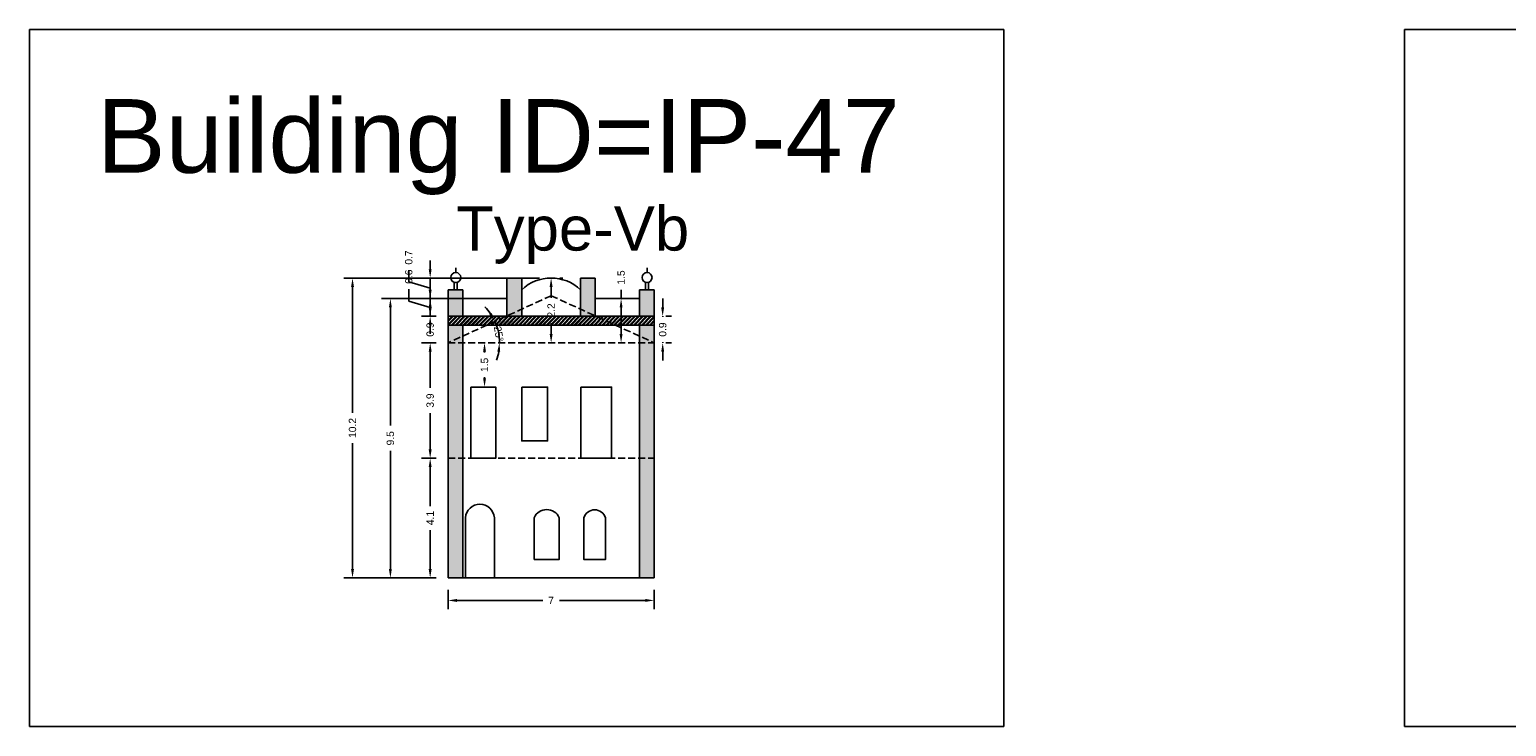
# Model space of a CAD drawing. Header units: metres. Extents: x 3416658 to 3417184, y -6712896 to -6712690.
# Tile 31 of 58: x 3416918 to 3416968, y -6712857 to -6712833. Entities that reach past the tile are written whole.
import ezdxf

# ---------------------------------------------------------------- set-up
doc = ezdxf.new("R2010")
doc.units = ezdxf.units.M
doc.linetypes.add('ACAD_ISO02W100', pattern=[15, 12, -3])
doc.layers.add('Dotted', color=7, linetype='ACAD_ISO02W100', plot=False)
doc.styles.get("Standard").update_dxf_attribs({"font": 'arial.ttf'})
doc.dimstyles.new('ISO-25', dxfattribs={"dimtxt": 0.25, "dimasz": 0.3, "dimexe": 0.3, "dimexo": 0.4, "dimgap": 0.2, "dimtad": 0, "dimdec": 1, "dimdsep": 46, "dimtxsty": 'Standard', "dimcen": 2.5, "dimadec": 0, "dimazin": 0, "dimtfac": 1, "dimtdec": 1, "dimtmove": 0, "dimatfit": 3, "dimfxl": 1, "dimarcsym": 0})

# ---------------------------------------------------------------- blocks, each defined once
blk = doc.blocks.new('*D411')
at = {"color": 0, "lineweight": -2, "transparency": 16777216}
for p, q in [((3416932.047, -6712847.544), (3416931.538, -6712847.544)), ((3416931.838, -6712847.844), (3416931.838, -6712849.166)), ((3416931.838, -6712851.306), (3416931.838, -6712849.983)), ((3416932.047, -6712851.606), (3416931.538, -6712851.606))]:
    blk.add_line(p, q, dxfattribs=at)
at = {"color": 0, "transparency": 16777216}
for points in [[(3416931.788, -6712847.844), (3416931.888, -6712847.844), (3416931.838, -6712847.544)], [(3416931.788, -6712851.306), (3416931.888, -6712851.306), (3416931.838, -6712851.606)]]:
    blk.add_solid(points, dxfattribs=at)
at = {"layer": 'Defpoints', "color": 0, "transparency": 16777216}
for p in [(3416931.838, -6712847.544), (3416932.447, -6712847.544), (3416932.447, -6712851.606)]:
    blk.add_point(p, dxfattribs=at)
at = {"color": 0, "transparency": 16777216, "insert": (3416931.838, -6712849.575), "char_height": 0.25, "attachment_point": 5, "rotation": 90}
blk.add_mtext('4.1', dxfattribs=at)
blk = doc.blocks.new('*D412')
at = {"color": 0, "lineweight": -2, "transparency": 16777216}
for p, q in [((3416932.047, -6712843.626), (3416931.538, -6712843.626)), ((3416931.838, -6712843.926), (3416931.838, -6712845.157)), ((3416931.838, -6712847.244), (3416931.838, -6712846.013)), ((3416932.047, -6712847.544), (3416931.538, -6712847.544))]:
    blk.add_line(p, q, dxfattribs=at)
at = {"color": 0, "transparency": 16777216}
for points in [[(3416931.788, -6712843.926), (3416931.888, -6712843.926), (3416931.838, -6712843.626)], [(3416931.788, -6712847.244), (3416931.888, -6712847.244), (3416931.838, -6712847.544)]]:
    blk.add_solid(points, dxfattribs=at)
at = {"layer": 'Defpoints', "color": 0, "transparency": 16777216}
for p in [(3416931.838, -6712843.626), (3416932.447, -6712843.626), (3416932.447, -6712847.544)]:
    blk.add_point(p, dxfattribs=at)
at = {"color": 0, "transparency": 16777216, "insert": (3416931.838, -6712845.585), "char_height": 0.25, "attachment_point": 5, "rotation": 90}
blk.add_mtext('3.9', dxfattribs=at)
blk = doc.blocks.new('*D413')
at = {"color": 0, "lineweight": -2, "transparency": 16777216}
for p, q in [((3416931.838, -6712842.426), (3416931.838, -6712842.126)), ((3416932.047, -6712842.726), (3416931.538, -6712842.726)), ((3416931.838, -6712842.726), (3416931.838, -6712842.748)), ((3416932.047, -6712843.626), (3416931.538, -6712843.626)), ((3416931.838, -6712843.626), (3416931.838, -6712843.604)), ((3416931.838, -6712843.926), (3416931.838, -6712844.226))]:
    blk.add_line(p, q, dxfattribs=at)
at = {"color": 0, "transparency": 16777216}
for points in [[(3416931.788, -6712842.426), (3416931.888, -6712842.426), (3416931.838, -6712842.726)], [(3416931.788, -6712843.926), (3416931.888, -6712843.926), (3416931.838, -6712843.626)]]:
    blk.add_solid(points, dxfattribs=at)
at = {"layer": 'Defpoints', "color": 0, "transparency": 16777216}
for p in [(3416931.838, -6712842.726), (3416932.447, -6712842.726), (3416932.447, -6712843.626)]:
    blk.add_point(p, dxfattribs=at)
at = {"color": 0, "transparency": 16777216, "insert": (3416931.838, -6712843.176), "char_height": 0.25, "attachment_point": 5, "rotation": 90}
blk.add_mtext('0.9', dxfattribs=at)
blk = doc.blocks.new('*D414')
at = {"color": 0, "lineweight": -2, "transparency": 16777216}
for p, q in [((3416931.838, -6712841.826), (3416931.838, -6712841.526)), ((3416931.111, -6712842.207), (3416931.111, -6712841.807)), ((3416931.838, -6712842.426), (3416931.111, -6712842.207)), ((3416932.047, -6712842.126), (3416931.538, -6712842.126)), ((3416931.838, -6712842.726), (3416931.838, -6712842.126)), ((3416931.838, -6712842.726), (3416931.838, -6712842.126)), ((3416932.047, -6712842.726), (3416931.538, -6712842.726)), ((3416931.838, -6712843.026), (3416931.838, -6712843.326))]:
    blk.add_line(p, q, dxfattribs=at)
at = {"color": 0, "transparency": 16777216}
for points in [[(3416931.788, -6712841.826), (3416931.888, -6712841.826), (3416931.838, -6712842.126)], [(3416931.788, -6712843.026), (3416931.888, -6712843.026), (3416931.838, -6712842.726)]]:
    blk.add_solid(points, dxfattribs=at)
at = {"layer": 'Defpoints', "color": 0, "transparency": 16777216}
for p in [(3416931.838, -6712842.126), (3416932.447, -6712842.126), (3416932.447, -6712842.726)]:
    blk.add_point(p, dxfattribs=at)
at = {"color": 0, "transparency": 16777216, "insert": (3416931.111, -6712841.38), "char_height": 0.25, "attachment_point": 5, "rotation": 90}
blk.add_mtext('0.6', dxfattribs=at)
blk = doc.blocks.new('*D415')
at = {"color": 0, "lineweight": -2, "transparency": 16777216}
for p, q in [((3416931.838, -6712841.126), (3416931.838, -6712840.826)), ((3416931.111, -6712841.557), (3416931.111, -6712841.157)), ((3416932.009, -6712841.426), (3416931.538, -6712841.426)), ((3416931.838, -6712842.126), (3416931.838, -6712841.426)), ((3416931.838, -6712842.126), (3416931.838, -6712841.426)), ((3416931.838, -6712841.776), (3416931.111, -6712841.557)), ((3416931.825, -6712842.126), (3416931.538, -6712842.126)), ((3416931.838, -6712842.426), (3416931.838, -6712842.726))]:
    blk.add_line(p, q, dxfattribs=at)
at = {"color": 0, "transparency": 16777216}
for points in [[(3416931.788, -6712841.126), (3416931.888, -6712841.126), (3416931.838, -6712841.426)], [(3416931.788, -6712842.426), (3416931.888, -6712842.426), (3416931.838, -6712842.126)]]:
    blk.add_solid(points, dxfattribs=at)
at = {"layer": 'Defpoints', "color": 0, "transparency": 16777216}
for p in [(3416931.838, -6712841.426), (3416932.409, -6712841.426), (3416932.225, -6712842.126)]:
    blk.add_point(p, dxfattribs=at)
at = {"color": 0, "transparency": 16777216, "insert": (3416931.111, -6712840.73), "char_height": 0.25, "attachment_point": 5, "rotation": 90}
blk.add_mtext('0.7', dxfattribs=at)
blk = doc.blocks.new('*D416')
at = {"color": 0, "lineweight": -2, "transparency": 16777216}
for p, q in [((3416933.685, -6712843.926), (3416933.685, -6712843.959)), ((3416934.044, -6712843.626), (3416933.985, -6712843.626)), ((3416933.685, -6712844.826), (3416933.685, -6712844.792)), ((3416934.044, -6712845.126), (3416933.985, -6712845.126))]:
    blk.add_line(p, q, dxfattribs=at)
at = {"color": 0, "transparency": 16777216}
for points in [[(3416933.635, -6712843.926), (3416933.735, -6712843.926), (3416933.685, -6712843.626)], [(3416933.635, -6712844.826), (3416933.735, -6712844.826), (3416933.685, -6712845.126)]]:
    blk.add_solid(points, dxfattribs=at)
at = {"layer": 'Defpoints', "color": 0, "transparency": 16777216}
for p in [(3416933.644, -6712843.626), (3416933.685, -6712843.626), (3416933.644, -6712845.126)]:
    blk.add_point(p, dxfattribs=at)
at = {"color": 0, "transparency": 16777216, "insert": (3416933.685, -6712844.376), "char_height": 0.25, "attachment_point": 5, "rotation": 90}
blk.add_mtext('1.5', dxfattribs=at)
blk = doc.blocks.new('*D417')
at = {"color": 0, "lineweight": -2, "transparency": 16777216}
for p, q in [((3416939.737, -6712842.426), (3416939.737, -6712842.126)), ((3416939.737, -6712842.726), (3416939.737, -6712842.748)), ((3416939.847, -6712842.726), (3416940.037, -6712842.726)), ((3416939.737, -6712843.626), (3416939.737, -6712843.604)), ((3416939.737, -6712843.926), (3416939.737, -6712844.226)), ((3416939.847, -6712843.626), (3416940.037, -6712843.626))]:
    blk.add_line(p, q, dxfattribs=at)
at = {"color": 0, "transparency": 16777216}
for points in [[(3416939.687, -6712842.426), (3416939.787, -6712842.426), (3416939.737, -6712842.726)], [(3416939.687, -6712843.926), (3416939.787, -6712843.926), (3416939.737, -6712843.626)]]:
    blk.add_solid(points, dxfattribs=at)
at = {"layer": 'Defpoints', "color": 0, "transparency": 16777216}
for p in [(3416939.447, -6712842.726), (3416939.737, -6712842.726), (3416939.447, -6712843.626)]:
    blk.add_point(p, dxfattribs=at)
at = {"color": 0, "transparency": 16777216, "insert": (3416939.737, -6712843.176), "char_height": 0.25, "attachment_point": 5, "rotation": 90}
blk.add_mtext('0.9', dxfattribs=at)
blk = doc.blocks.new('*D418')
at = {"color": 0, "lineweight": -2, "transparency": 16777216}
for start, end in [(34.4187, 44.2703), (360, 24.5672), (340.2969, 350.1485)]:
    blk.add_arc((3416932.447, -6712843.626), 1.747, start, end, dxfattribs=at)
at = {"color": 0, "transparency": 16777216}
for points in [[(3416933.931, -6712842.614), (3416933.844, -6712842.663), (3416934.035, -6712842.899)], [(3416934.118, -6712843.92), (3416934.217, -6712843.929), (3416934.193, -6712843.626)]]:
    blk.add_solid(points, dxfattribs=at)
at = {"layer": 'Defpoints', "color": 0, "transparency": 16777216}
for p in [(3416935.947, -6712842.026), (3416934.123, -6712843.133), (3416932.447, -6712843.626), (3416932.447, -6712843.626), (3416939.447, -6712843.626)]:
    blk.add_point(p, dxfattribs=at)
at = {"color": 0, "transparency": 16777216, "insert": (3416934.167, -6712843.322), "char_height": 0.25, "attachment_point": 5, "rotation": 279.9965}
blk.add_mtext('25°', dxfattribs=at)
blk = doc.blocks.new('*D419')
at = {"color": 0, "lineweight": -2, "transparency": 16777216}
for p, q in [((3416933.297, -6712842.126), (3416930.186, -6712842.126)), ((3416930.486, -6712842.426), (3416930.486, -6712846.437)), ((3416930.486, -6712851.306), (3416930.486, -6712847.294)), ((3416932.047, -6712851.606), (3416930.186, -6712851.606))]:
    blk.add_line(p, q, dxfattribs=at)
at = {"color": 0, "transparency": 16777216}
for points in [[(3416930.436, -6712842.426), (3416930.536, -6712842.426), (3416930.486, -6712842.126)], [(3416930.436, -6712851.306), (3416930.536, -6712851.306), (3416930.486, -6712851.606)]]:
    blk.add_solid(points, dxfattribs=at)
at = {"layer": 'Defpoints', "color": 0, "transparency": 16777216}
for p in [(3416930.486, -6712842.126), (3416933.697, -6712842.126), (3416932.447, -6712851.606)]:
    blk.add_point(p, dxfattribs=at)
at = {"color": 0, "transparency": 16777216, "insert": (3416930.486, -6712846.866), "char_height": 0.25, "attachment_point": 5, "rotation": 90}
blk.add_mtext('9.5', dxfattribs=at)
blk = doc.blocks.new('*D420')
at = {"color": 0, "lineweight": -2, "transparency": 16777216}
for p, q in [((3416935.547, -6712841.426), (3416928.9, -6712841.426)), ((3416929.2, -6712841.726), (3416929.2, -6712846.004)), ((3416929.2, -6712851.306), (3416929.2, -6712847.027)), ((3416932.047, -6712851.606), (3416928.9, -6712851.606))]:
    blk.add_line(p, q, dxfattribs=at)
at = {"color": 0, "transparency": 16777216}
for points in [[(3416929.15, -6712841.726), (3416929.25, -6712841.726), (3416929.2, -6712841.426)], [(3416929.15, -6712851.306), (3416929.25, -6712851.306), (3416929.2, -6712851.606)]]:
    blk.add_solid(points, dxfattribs=at)
at = {"layer": 'Defpoints', "color": 0, "transparency": 16777216}
for p in [(3416929.2, -6712841.426), (3416935.947, -6712841.426), (3416932.447, -6712851.606)]:
    blk.add_point(p, dxfattribs=at)
at = {"color": 0, "transparency": 16777216, "insert": (3416929.2, -6712846.516), "char_height": 0.25, "attachment_point": 5, "rotation": 90}
blk.add_mtext('10.2', dxfattribs=at)
blk = doc.blocks.new('*D421')
at = {"color": 0, "lineweight": -2, "transparency": 16777216}
for p, q in [((3416932.447, -6712852.006), (3416932.447, -6712852.671)), ((3416939.447, -6712852.006), (3416939.447, -6712852.671)), ((3416932.747, -6712852.371), (3416935.666, -6712852.371)), ((3416939.147, -6712852.371), (3416936.227, -6712852.371))]:
    blk.add_line(p, q, dxfattribs=at)
at = {"color": 0, "transparency": 16777216}
for points in [[(3416932.747, -6712852.321), (3416932.747, -6712852.421), (3416932.447, -6712852.371)], [(3416939.147, -6712852.321), (3416939.147, -6712852.421), (3416939.447, -6712852.371)]]:
    blk.add_solid(points, dxfattribs=at)
at = {"layer": 'Defpoints', "color": 0, "transparency": 16777216}
for p in [(3416932.447, -6712851.606), (3416939.447, -6712851.606), (3416939.447, -6712852.371)]:
    blk.add_point(p, dxfattribs=at)
at = {"color": 0, "transparency": 16777216, "insert": (3416935.947, -6712852.371), "char_height": 0.25, "attachment_point": 5}
blk.add_mtext('7', dxfattribs=at)
blk = doc.blocks.new('*D422')
at = {"color": 0, "lineweight": -2, "transparency": 16777216}
for p, q in [((3416938.325, -6712842.126), (3416938.325, -6712841.826)), ((3416938.325, -6712843.326), (3416938.325, -6712842.426)), ((3416938.725, -6712842.126), (3416938.625, -6712842.126)), ((3416938.725, -6712843.626), (3416938.625, -6712843.626))]:
    blk.add_line(p, q, dxfattribs=at)
at = {"color": 0, "transparency": 16777216}
for points in [[(3416938.275, -6712842.426), (3416938.375, -6712842.426), (3416938.325, -6712842.126)], [(3416938.275, -6712843.326), (3416938.375, -6712843.326), (3416938.325, -6712843.626)]]:
    blk.add_solid(points, dxfattribs=at)
at = {"layer": 'Defpoints', "color": 0, "transparency": 16777216}
for p in [(3416938.325, -6712842.126), (3416938.325, -6712842.126), (3416938.325, -6712843.626)]:
    blk.add_point(p, dxfattribs=at)
at = {"color": 0, "transparency": 16777216, "insert": (3416938.325, -6712841.409), "char_height": 0.25, "attachment_point": 5, "rotation": 90}
blk.add_mtext('1.5', dxfattribs=at)
blk = doc.blocks.new('*D423')
at = {"color": 0, "lineweight": -2, "transparency": 16777216}
for p, q in [((3416936.347, -6712841.426), (3416936.247, -6712841.426)), ((3416935.947, -6712841.726), (3416935.947, -6712842.097)), ((3416935.947, -6712843.326), (3416935.947, -6712842.954)), ((3416936.347, -6712843.626), (3416936.247, -6712843.626))]:
    blk.add_line(p, q, dxfattribs=at)
at = {"color": 0, "transparency": 16777216}
for points in [[(3416935.897, -6712841.726), (3416935.997, -6712841.726), (3416935.947, -6712841.426)], [(3416935.897, -6712843.326), (3416935.997, -6712843.326), (3416935.947, -6712843.626)]]:
    blk.add_solid(points, dxfattribs=at)
at = {"layer": 'Defpoints', "color": 0, "transparency": 16777216}
for p in [(3416935.947, -6712841.426), (3416935.947, -6712843.626), (3416935.947, -6712843.626)]:
    blk.add_point(p, dxfattribs=at)
at = {"color": 0, "transparency": 16777216, "insert": (3416935.947, -6712842.526), "char_height": 0.25, "attachment_point": 5, "rotation": 90}
blk.add_mtext('2.2', dxfattribs=at)

msp = doc.modelspace()

# ---------------------------------------------------------------- hatches: boundary and pattern name
h = msp.add_hatch(color=256)
h.dxf.hatch_style = 1
h.paths.add_polyline_path([(3416938.947, -6712847.544), (3416939.447, -6712847.544), (3416939.447, -6712843.626), (3416938.947, -6712843.626)])
h.paths.add_polyline_path([(3416939.447, -6712847.544), (3416938.947, -6712847.544), (3416938.947, -6712851.606), (3416939.447, -6712851.606)])
h.paths.add_polyline_path([(3416938.947, -6712843.626), (3416939.447, -6712843.626), (3416938.947, -6712843.397)], flags=17)
h.paths.add_polyline_path([(3416939.447, -6712843.626), (3416939.447, -6712843.026), (3416938.947, -6712843.026), (3416938.947, -6712843.397)])
h.paths.add_polyline_path([(3416939.447, -6712841.826), (3416938.947, -6712841.826), (3416938.947, -6712842.726), (3416939.447, -6712842.726)])
h.paths.add_polyline_path([(3416937.447, -6712841.426), (3416936.947, -6712841.426), (3416936.947, -6712842.483), (3416937.447, -6712842.711)])
h.paths.add_polyline_path([(3416936.947, -6712842.483), (3416936.947, -6712842.726), (3416937.447, -6712842.726), (3416937.447, -6712842.711)])
h.paths.add_polyline_path([(3416934.447, -6712842.711), (3416934.947, -6712842.483), (3416934.947, -6712841.426), (3416934.447, -6712841.426)])
h.paths.add_polyline_path([(3416934.947, -6712842.483), (3416934.447, -6712842.711), (3416934.447, -6712842.726), (3416934.947, -6712842.726)])
h.paths.add_polyline_path([(3416932.447, -6712842.726), (3416932.947, -6712842.726), (3416932.947, -6712841.826), (3416932.447, -6712841.826)])
h.paths.add_polyline_path([(3416932.947, -6712843.026), (3416932.447, -6712843.026), (3416932.447, -6712843.626), (3416932.947, -6712843.397)])
h.paths.add_polyline_path([(3416932.947, -6712843.397), (3416932.447, -6712843.626), (3416932.947, -6712843.626)], flags=17)
h.paths.add_polyline_path([(3416932.947, -6712843.626), (3416932.447, -6712843.626), (3416932.447, -6712847.544), (3416932.947, -6712847.544)])
h.paths.add_polyline_path([(3416932.947, -6712847.544), (3416932.447, -6712847.544), (3416932.447, -6712851.606), (3416932.947, -6712851.606)])
h = msp.add_hatch()
h.set_pattern_fill('ANSI32', color=256, scale=0.01)
h.set_pattern_definition([(45, (-9.57841, 26.99843), (-0.067351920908, 0.067351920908), []), (45, (-9.53351, 26.99843), (-0.067351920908, 0.067351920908), [])])
h.paths.add_polyline_path([(3416939.447, -6712842.726), (3416932.447, -6712842.726), (3416932.447, -6712843.026), (3416939.447, -6712843.026)])

# ---------------------------------------------------------------- linework, layer by layer
msp.add_line((3416934.02, -6712851.606), (3416933.036, -6712851.606))
for points in [[(3416918.227, -6712832.992), (3416951.324, -6712832.992), (3416951.324, -6712856.648), (3416918.227, -6712856.648)], [(3416964.943, -6712832.992), (3416999.356, -6712832.992), (3416999.356, -6712856.648), (3416964.943, -6712856.648)], [(3416933.22, -6712845.126), (3416934.068, -6712845.126), (3416934.068, -6712847.544), (3416933.22, -6712847.544)], [(3416934.95, -6712845.126), (3416935.828, -6712845.126), (3416935.828, -6712846.955), (3416934.95, -6712846.955)], [(3416936.952, -6712845.126), (3416938.002, -6712845.126), (3416938.002, -6712847.543), (3416936.952, -6712847.543)]]:
    msp.add_lwpolyline(points, close=True)
for points in [[(3416932.707, -6712841.242), (3416932.707, -6712841.076)], [(3416934.447, -6712841.426), (3416934.447, -6712842.726)], [(3416934.447, -6712841.426), (3416934.947, -6712841.426)], [(3416934.947, -6712841.426), (3416934.947, -6712842.726)], [(3416936.947, -6712841.426), (3416936.947, -6712842.726)], [(3416936.947, -6712841.426), (3416937.447, -6712841.426)], [(3416937.447, -6712841.426), (3416937.447, -6712842.726)], [(3416939.207, -6712841.242), (3416939.207, -6712841.076)], [(3416932.447, -6712841.826), (3416932.947, -6712841.826)], [(3416932.447, -6712841.826), (3416932.447, -6712851.606)], [(3416932.657, -6712841.826), (3416932.657, -6712841.571)], [(3416932.757, -6712841.826), (3416932.757, -6712841.571)], [(3416932.947, -6712841.826), (3416932.947, -6712842.726)], [(3416938.947, -6712841.826), (3416938.947, -6712842.726)], [(3416938.947, -6712841.826), (3416939.447, -6712841.826)], [(3416939.157, -6712841.826), (3416939.157, -6712841.571)], [(3416939.257, -6712841.826), (3416939.257, -6712841.571)], [(3416939.447, -6712841.826), (3416939.447, -6712851.606)], [(3416932.947, -6712842.126), (3416934.447, -6712842.126)], [(3416937.447, -6712842.126), (3416938.947, -6712842.126)], [(3416932.447, -6712842.726), (3416939.447, -6712842.726)], [(3416932.447, -6712843.026), (3416939.447, -6712843.026)], [(3416932.947, -6712843.026), (3416932.947, -6712851.606)], [(3416938.947, -6712843.026), (3416938.947, -6712851.606)], [(3416932.447, -6712851.606), (3416939.447, -6712851.606)]]:
    msp.add_lwpolyline(points)
for points in [[(3416933.036, -6712851.606), (3416933.036, -6712849.562, -0.928217), (3416934.02, -6712849.562), (3416934.02, -6712851.606), (3416932.947, -6712851.606)], [(3416936.224, -6712849.562, 0.648474), (3416935.372, -6712849.562), (3416935.372, -6712850.981), (3416936.224, -6712850.981), (3416936.224, -6712849.562)], [(3416937.795, -6712849.562, 0.72087), (3416937.057, -6712849.562), (3416937.057, -6712850.981), (3416937.795, -6712850.981), (3416937.795, -6712849.562)]]:
    msp.add_lwpolyline(points, format="xyb")
for centre in [(3416932.707, -6712841.41), (3416939.207, -6712841.41)]:
    msp.add_circle(centre, 0.169)
msp.add_arc((3416935.947, -6712842.876), 1.45, 46.3972, 133.6028)
at = {"layer": 'Dotted', "ltscale": 0.02}
for points in [[(3416935.947, -6712842.026), (3416932.447, -6712843.626)], [(3416935.947, -6712842.026), (3416939.447, -6712843.626)], [(3416932.447, -6712843.626), (3416939.447, -6712843.626)], [(3416932.447, -6712847.544), (3416939.447, -6712847.544)]]:
    msp.add_lwpolyline(points, dxfattribs=at)

# ---------------------------------------------------------------- texts
at = {"attachment_point": 1}
for s, insert, char_height in [('Building ID=IP-47', (3416920.519, -6712835.353), 2.5), ('Type-Vb  ', (3416932.72, -6712838.994), 1.5)]:
    msp.add_mtext_dynamic_manual_height_columns(s, width=67.86454, gutter_width=12.5, heights=[0.517], dxfattribs=dict(at, insert=insert, char_height=char_height))

# ---------------------------------------------------------------- dimensions: what is measured, and where the dimension line sits
for base, p1, p2, picture, middle in [((3416931.838, -6712841.426), (3416932.225, -6712842.126), (3416932.409, -6712841.426), '*D415', (3416931.111, -6712840.957)), ((3416931.838, -6712842.126), (3416932.447, -6712842.726), (3416932.447, -6712842.126), '*D414', (3416931.111, -6712841.607)), ((3416931.838, -6712842.726), (3416932.447, -6712843.626), (3416932.447, -6712842.726), '*D413', (3416931.838, -6712843.176)), ((3416931.838, -6712843.626), (3416932.447, -6712847.544), (3416932.447, -6712843.626), '*D412', (3416931.838, -6712845.585))]:
    dim = msp.add_linear_dim(base=base, p1=p1, p2=p2, angle=90, dimstyle='ISO-25', override={"dimtmove": 1})
    dim.commit()
    dim.dimension.update_dxf_attribs({"geometry": picture, "text_midpoint": middle})
for base, p1, p2, picture, middle in [((3416929.2, -6712841.426), (3416932.447, -6712851.606), (3416935.947, -6712841.426), '*D420', (3416929.2, -6712846.516)), ((3416935.947, -6712843.626), (3416935.947, -6712841.426), (3416935.947, -6712843.626), '*D423', (3416935.947, -6712842.526)), ((3416938.325, -6712842.126), (3416938.325, -6712843.626), (3416938.325, -6712842.126), '*D422', (3416938.325, -6712841.409)), ((3416930.486, -6712842.126), (3416932.447, -6712851.606), (3416933.697, -6712842.126), '*D419', (3416930.486, -6712846.866)), ((3416939.737, -6712842.726), (3416939.447, -6712843.626), (3416939.447, -6712842.726), '*D417', (3416939.737, -6712843.176)), ((3416931.838, -6712847.544), (3416932.447, -6712851.606), (3416932.447, -6712847.544), '*D411', (3416931.838, -6712849.575))]:
    dim = msp.add_linear_dim(base=base, p1=p1, p2=p2, angle=90, dimstyle='ISO-25')
    dim.commit()
    dim.dimension.update_dxf_attribs({"geometry": picture, "text_midpoint": middle})
dim = msp.add_angular_dim_2l(base=(3416934.123, -6712843.133), line1=((3416932.447, -6712843.626), (3416939.447, -6712843.626)), line2=((3416935.947, -6712842.026), (3416932.447, -6712843.626)), dimstyle='ISO-25')
dim.commit()
dim.dimension.update_dxf_attribs({"geometry": '*D418', "text_midpoint": (3416934.167, -6712843.322), "dimtype": 162})
dim = msp.add_linear_dim(base=(3416933.685, -6712843.626), p1=(3416933.644, -6712845.126), p2=(3416933.644, -6712843.626), angle=90, dimstyle='ISO-25')
dim.commit()
dim.dimension.update_dxf_attribs({"geometry": '*D416', "text_midpoint": (3416933.685, -6712844.376), "dimtype": 160})
dim = msp.add_linear_dim(base=(3416939.447, -6712852.371), p1=(3416932.447, -6712851.606), p2=(3416939.447, -6712851.606), dimstyle='ISO-25')
dim.commit()
dim.dimension.update_dxf_attribs({"geometry": '*D421', "text_midpoint": (3416935.947, -6712852.371)})

doc.saveas('drawing.dxf')
